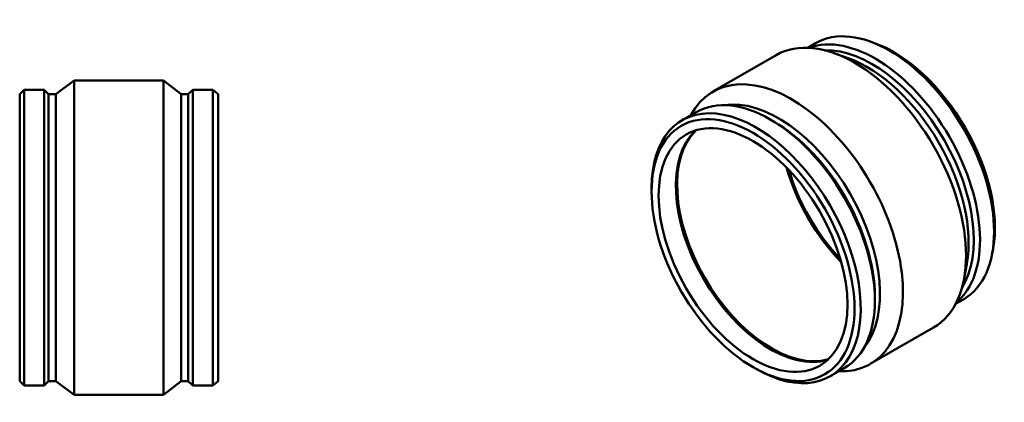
# Model space of a CAD drawing. Header units: inches. Extents: x -37 to 89, y -45 to 95.
# Tile 3 of 3: x 16 to 89, y 66 to 95. Entities that reach past the tile are written whole.
import ezdxf

# ---------------------------------------------------------------- set-up
doc = ezdxf.new("R2010")
doc.units = ezdxf.units.IN
doc.header["$MEASUREMENT"] = 0
doc.layers.add('Visible (ANSI)', color=7, linetype='Continuous', lineweight=50)

msp = doc.modelspace()

# ---------------------------------------------------------------- linework, layer by layer
at = {"layer": 'Visible (ANSI)'}
for p, q in [((74.751, 92.558), (75.334, 92.895)), ((79.722, 92.912), (79.384, 93.033)), ((67.689, 89.293), (72.398, 92.012)), ((77.765, 91.782), (76.707, 92.16)), ((18.699, 89.094), (20.087, 90.129)), ((20.087, 66.669), (20.087, 90.129)), ((20.087, 90.129), (26.747, 90.129)), ((26.747, 66.669), (26.747, 90.129)), ((28.049, 89.094), (26.747, 90.129)), ((16.017, 89.094), (16.348, 89.425)), ((16.017, 67.703), (16.017, 89.094)), ((16.348, 67.372), (16.348, 89.425)), ((16.348, 89.425), (17.832, 89.425)), ((17.832, 67.372), (17.832, 89.425)), ((18.163, 89.094), (17.832, 89.425)), ((18.163, 67.703), (18.163, 89.094)), ((18.163, 89.094), (18.699, 89.094)), ((18.699, 67.703), (18.699, 89.094)), ((28.049, 67.703), (28.049, 89.094)), ((28.049, 89.094), (28.585, 89.094)), ((28.585, 89.094), (28.916, 89.425)), ((28.585, 67.703), (28.585, 89.094)), ((28.916, 67.372), (28.916, 89.425)), ((28.916, 89.425), (30.401, 89.425)), ((30.401, 67.372), (30.401, 89.425)), ((30.817, 89.094), (30.401, 89.425)), ((30.817, 67.703), (30.817, 89.094)), ((65.397, 87.157), (66.446, 87.763)), ((72.194, 87.082), (71.96, 87.217)), ((63.113, 81.84), (63.113, 82.11)), ((88.57, 77.588), (88.505, 77.235)), ((86.612, 76.458), (86.41, 75.353)), ((79.756, 73.983), (79.756, 73.713)), ((85.777, 73.46), (86.36, 73.797)), ((79.419, 68.977), (84.128, 71.695)), ((70.676, 68.741), (70.91, 68.606)), ((76.423, 68.06), (77.473, 68.666)), ((16.017, 67.703), (16.348, 67.372)), ((18.163, 67.703), (17.832, 67.372)), ((18.163, 67.703), (18.699, 67.703)), ((18.699, 67.703), (20.087, 66.669)), ((28.049, 67.703), (26.747, 66.669)), ((28.049, 67.703), (28.585, 67.703)), ((28.585, 67.703), (28.916, 67.372)), ((30.817, 67.703), (30.401, 67.372)), ((16.348, 67.372), (17.832, 67.372)), ((28.916, 67.372), (30.401, 67.372)), ((20.087, 66.669), (26.747, 66.669))]:
    msp.add_line(p, q, dxfattribs=at)
for centre, major_axis, start_param, end_param in [((80.847, 83.346), (-5.513, 9.549), 3.141593, 6.283185), ((78.263, 81.854), (-5.865, 10.158), 3.141593, 6.283185), ((79.797, 82.74), (-5.513, 9.549), 3.239367, 6.185411), ((81.141, 83.516), (5.348, -9.263), 0.596652, 2.544941), ((79.563, 82.605), (-5.348, 9.263), 3.441686, 5.983092), ((79.184, 82.385), (5.348, -9.263), 0.596652, 2.544941), ((73.554, 79.135), (-5.865, 10.158), 2.793427, 6.631351), ((70.91, 77.608), (-5.513, 9.549), 2.356194, 7.068583), ((71.96, 78.214), (-5.513, 9.549), 3.141593, 6.283185), ((72.573, 78.569), (-5.348, 9.263), 3.359846, 6.064932), ((72.194, 78.35), (5.348, -9.263), 0.785398, 2.356194), ((71.96, 78.214), (4.977, -8.621), 3.270891, 6.153887), ((72.058, 78.271), (4.992, -8.647), 3.302191, 6.122586), ((72.058, 78.271), (4.977, -8.621), 3.280841, 6.143937), ((79.76, 82.718), (-4.977, 8.621), 1.149302, 1.992291), ((79.858, 82.774), (-4.977, 8.621), 1.174091, 1.967502)]:
    msp.add_ellipse(centre, major_axis=major_axis, ratio=0.57735, start_param=start_param, end_param=end_param, dxfattribs=at)
for major_axis in [(-5.348, 9.263), (-4.977, 8.621)]:
    msp.add_ellipse((70.676, 77.473), major_axis=major_axis, ratio=0.57735, dxfattribs=at)

doc.saveas('drawing.dxf')
